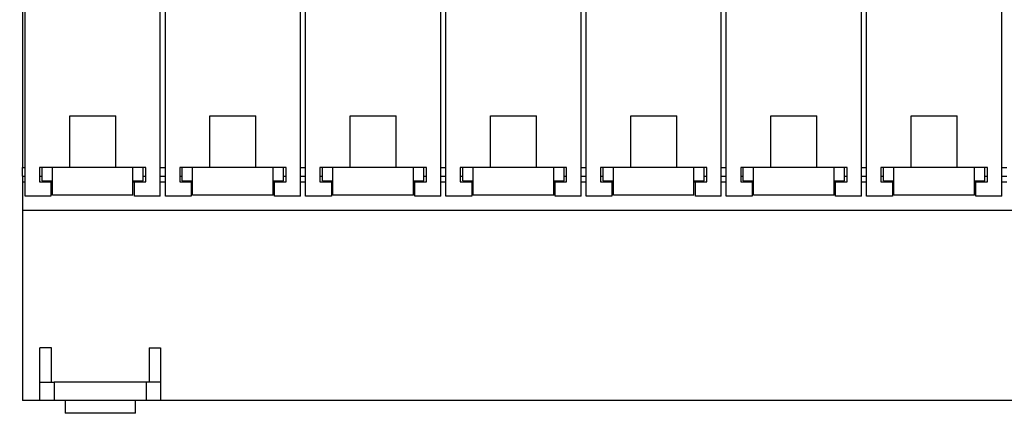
# Model space of a CAD drawing. Header units: millimetres. Extents: x 6 to 415, y 5 to 292.
# Tile 8 of 61: x 129 to 214, y 201 to 235. Entities that reach past the tile are written whole.
import ezdxf

# ---------------------------------------------------------------- set-up
doc = ezdxf.new("R2010")
doc.units = ezdxf.units.MM
doc.styles.add('SLDTEXTSTYLE0', font='TXT', dxfattribs={"width": 0.75})
doc.dimstyles.new('SLDDIMSTYLE0', dxfattribs={"dimtxt": 3.5, "dimasz": 3.302, "dimexe": 0, "dimexo": 0.0625, "dimgap": 0.875, "dimtad": 1, "dimlfac": 2, "dimrnd": 1e-09, "dimzin": 12, "dimdsep": 46, "dimtxsty": 'SLDTEXTSTYLE0', "dimsah": 1, "dimcen": 0.09, "dimadec": 0, "dimazin": 3, "dimtfac": 1, "dimtofl": 0, "dimtmove": 0, "dimatfit": 3, "dimfxl": 0, "dimfrac": 2, "dimtolj": 1, "dimtzin": 12, "dimarcsym": 0})

# ---------------------------------------------------------------- blocks, each defined once
blk = doc.blocks.new('_D')
at = {"color": 7, "linetype": 'Continuous', "lineweight": 18}
for p, q in [((102.635, 270.853), (102.635, 277.749)), ((324.135, 223.003), (324.135, 277.749)), ((102.635, 276.749), (324.135, 276.749))]:
    blk.add_line(p, q, dxfattribs=at)
for points in [[(102.635, 276.749), (105.937, 276.241), (105.937, 277.257)], [(324.135, 276.749), (320.833, 277.257), (320.833, 276.241)]]:
    blk.add_solid(points, dxfattribs=at)
at = {"color": 7, "linetype": 'Continuous', "lineweight": 18, "insert": (225.628, 281.26), "char_height": 3.5, "attachment_point": 1, "style": 'SLDTEXTSTYLE0'}
blk.add_mtext('443', dxfattribs=at)

msp = doc.modelspace()

# ---------------------------------------------------------------- linework, layer by layer
at = {"color": 7, "linetype": 'Continuous', "lineweight": 25}
for p, q in [((129.3535, 219.5027), (129.3535, 241.8527)), ((141.1035, 219.5027), (141.1035, 241.8527)), ((141.541, 219.5027), (141.541, 241.8527)), ((153.291, 219.5027), (153.291, 241.8527)), ((153.7285, 219.5027), (153.7285, 241.8527)), ((165.4785, 219.5027), (165.4785, 241.8527)), ((165.916, 219.5027), (165.916, 241.8527)), ((177.666, 219.5027), (177.666, 241.8527)), ((178.1035, 219.5027), (178.1035, 241.8527)), ((189.8535, 219.5027), (189.8535, 241.8527)), ((190.291, 219.5027), (190.291, 241.8527)), ((202.041, 219.5027), (202.041, 241.8527)), ((202.4785, 219.5027), (202.4785, 241.8527)), ((214.2285, 219.5027), (214.2285, 241.8527)), ((129.1348, 235.7527), (129.1348, 222.0027)), ((133.2285, 226.5027), (137.2285, 226.5027)), ((133.2285, 222.0027), (133.2285, 226.5027)), ((137.2285, 222.0027), (137.2285, 226.5027)), ((145.416, 226.5027), (149.416, 226.5027)), ((145.416, 222.0027), (145.416, 226.5027)), ((149.416, 222.0027), (149.416, 226.5027)), ((157.6035, 226.5027), (161.6035, 226.5027)), ((157.6035, 222.0027), (157.6035, 226.5027)), ((161.6035, 222.0027), (161.6035, 226.5027)), ((169.791, 226.5027), (173.791, 226.5027)), ((169.791, 222.0027), (169.791, 226.5027)), ((173.791, 222.0027), (173.791, 226.5027)), ((181.9785, 226.5027), (185.9785, 226.5027)), ((181.9785, 222.0027), (181.9785, 226.5027)), ((185.9785, 222.0027), (185.9785, 226.5027)), ((194.166, 226.5027), (198.166, 226.5027)), ((194.166, 222.0027), (194.166, 226.5027)), ((198.166, 222.0027), (198.166, 226.5027)), ((206.3535, 226.5027), (210.3535, 226.5027)), ((206.3535, 222.0027), (206.3535, 226.5027)), ((210.3535, 222.0027), (210.3535, 226.5027)), ((129.1348, 222.0027), (129.3535, 222.0027)), ((129.1348, 221.2527), (129.1348, 222.0027)), ((130.6035, 222.0027), (130.6035, 220.7527)), ((131.7285, 222.0027), (130.6035, 222.0027)), ((130.8285, 220.8527), (130.8285, 222.0027)), ((131.7285, 222.0027), (130.8285, 222.0027)), ((131.7285, 220.8527), (131.7285, 222.0027)), ((138.7285, 222.0027), (131.7285, 222.0027)), ((138.7285, 220.8527), (138.7285, 222.0027)), ((139.6285, 222.0027), (138.7285, 222.0027)), ((139.8535, 222.0027), (138.7285, 222.0027)), ((139.6285, 220.8527), (139.6285, 222.0027)), ((139.8535, 220.7527), (139.8535, 222.0027)), ((141.1035, 222.0027), (141.541, 222.0027)), ((142.791, 222.0027), (142.791, 220.7527)), ((143.916, 222.0027), (142.791, 222.0027)), ((143.016, 220.8527), (143.016, 222.0027)), ((143.916, 222.0027), (143.016, 222.0027)), ((143.916, 220.8527), (143.916, 222.0027)), ((150.916, 222.0027), (143.916, 222.0027)), ((150.916, 220.8527), (150.916, 222.0027)), ((151.816, 222.0027), (150.916, 222.0027)), ((152.041, 222.0027), (150.916, 222.0027)), ((151.816, 220.8527), (151.816, 222.0027)), ((152.041, 220.7527), (152.041, 222.0027)), ((153.291, 222.0027), (153.7285, 222.0027)), ((154.9785, 222.0027), (154.9785, 220.7527)), ((156.1035, 222.0027), (154.9785, 222.0027)), ((155.2035, 220.8527), (155.2035, 222.0027)), ((156.1035, 222.0027), (155.2035, 222.0027)), ((163.1035, 222.0027), (156.1035, 222.0027)), ((156.1035, 220.8527), (156.1035, 222.0027)), ((163.1035, 220.8527), (163.1035, 222.0027)), ((164.0035, 222.0027), (163.1035, 222.0027)), ((164.2285, 222.0027), (163.1035, 222.0027)), ((164.0035, 220.8527), (164.0035, 222.0027)), ((164.2285, 220.7527), (164.2285, 222.0027)), ((165.4785, 222.0027), (165.916, 222.0027)), ((167.166, 222.0027), (167.166, 220.7527)), ((168.291, 222.0027), (167.166, 222.0027)), ((167.391, 220.8527), (167.391, 222.0027)), ((168.291, 222.0027), (167.391, 222.0027)), ((175.291, 222.0027), (168.291, 222.0027)), ((168.291, 220.8527), (168.291, 222.0027)), ((175.291, 220.8527), (175.291, 222.0027)), ((176.191, 222.0027), (175.291, 222.0027)), ((176.416, 222.0027), (175.291, 222.0027)), ((176.191, 220.8527), (176.191, 222.0027)), ((176.416, 220.7527), (176.416, 222.0027)), ((177.666, 222.0027), (178.1035, 222.0027)), ((180.4785, 222.0027), (179.3535, 222.0027)), ((179.3535, 222.0027), (179.3535, 220.7527)), ((179.5785, 220.8527), (179.5785, 222.0027)), ((180.4785, 222.0027), (179.5785, 222.0027)), ((187.4785, 222.0027), (180.4785, 222.0027)), ((180.4785, 220.8527), (180.4785, 222.0027)), ((187.4785, 220.8527), (187.4785, 222.0027)), ((188.3785, 222.0027), (187.4785, 222.0027)), ((188.6035, 222.0027), (187.4785, 222.0027)), ((188.3785, 220.8527), (188.3785, 222.0027)), ((188.6035, 220.7527), (188.6035, 222.0027)), ((189.8535, 222.0027), (190.291, 222.0027)), ((191.541, 222.0027), (191.541, 220.7527)), ((192.666, 222.0027), (191.541, 222.0027)), ((191.766, 220.8527), (191.766, 222.0027)), ((192.666, 222.0027), (191.766, 222.0027)), ((192.666, 220.8527), (192.666, 222.0027)), ((199.666, 222.0027), (192.666, 222.0027)), ((199.666, 220.8527), (199.666, 222.0027)), ((200.566, 222.0027), (199.666, 222.0027)), ((200.791, 222.0027), (199.666, 222.0027)), ((200.566, 220.8527), (200.566, 222.0027)), ((200.791, 220.7527), (200.791, 222.0027)), ((202.041, 222.0027), (202.4785, 222.0027)), ((203.7285, 222.0027), (203.7285, 220.7527)), ((204.8535, 222.0027), (203.7285, 222.0027)), ((203.9535, 220.8527), (203.9535, 222.0027)), ((204.8535, 222.0027), (203.9535, 222.0027)), ((211.8535, 222.0027), (204.8535, 222.0027)), ((204.8535, 220.8527), (204.8535, 222.0027)), ((211.8535, 220.8527), (211.8535, 222.0027)), ((212.7535, 222.0027), (211.8535, 222.0027)), ((212.9785, 222.0027), (211.8535, 222.0027)), ((212.7535, 220.8527), (212.7535, 222.0027)), ((212.9785, 220.7527), (212.9785, 222.0027)), ((214.2285, 222.0027), (214.666, 222.0027)), ((129.1348, 221.2527), (129.3535, 221.2527)), ((129.1348, 221.2527), (129.1348, 220.7527)), ((129.1348, 220.7527), (129.1348, 218.2527)), ((130.6035, 221.2527), (130.8285, 221.2527)), ((130.6035, 220.7527), (131.6035, 220.7527)), ((130.8285, 220.8527), (131.7285, 220.8527)), ((131.6035, 220.7527), (131.6035, 219.5027)), ((131.7285, 219.6027), (131.7285, 220.8527)), ((138.7285, 219.6027), (138.7285, 220.8527)), ((138.7285, 220.8527), (139.6285, 220.8527)), ((138.8535, 219.5027), (138.8535, 220.7527)), ((138.8535, 220.7527), (139.8535, 220.7527)), ((139.6285, 221.2527), (139.8535, 221.2527)), ((141.1035, 221.2527), (141.541, 221.2527)), ((142.791, 221.2527), (143.016, 221.2527)), ((142.791, 220.7527), (143.791, 220.7527)), ((143.016, 220.8527), (143.916, 220.8527)), ((143.791, 220.7527), (143.791, 219.5027)), ((143.916, 219.6027), (143.916, 220.8527)), ((150.916, 219.6027), (150.916, 220.8527)), ((150.916, 220.8527), (151.816, 220.8527)), ((151.041, 219.5027), (151.041, 220.7527)), ((151.041, 220.7527), (152.041, 220.7527)), ((151.816, 221.2527), (152.041, 221.2527)), ((153.291, 221.2527), (153.7285, 221.2527)), ((154.9785, 221.2527), (155.2035, 221.2527)), ((154.9785, 220.7527), (155.9785, 220.7527)), ((155.2035, 220.8527), (156.1035, 220.8527)), ((155.9785, 220.7527), (155.9785, 219.5027)), ((156.1035, 219.6027), (156.1035, 220.8527)), ((163.1035, 219.6027), (163.1035, 220.8527)), ((163.1035, 220.8527), (164.0035, 220.8527)), ((163.2285, 219.5027), (163.2285, 220.7527)), ((163.2285, 220.7527), (164.2285, 220.7527)), ((164.0035, 221.2527), (164.2285, 221.2527)), ((165.4785, 221.2527), (165.916, 221.2527)), ((167.166, 221.2527), (167.391, 221.2527)), ((167.166, 220.7527), (168.166, 220.7527)), ((167.391, 220.8527), (168.291, 220.8527)), ((168.166, 220.7527), (168.166, 219.5027)), ((168.291, 219.6027), (168.291, 220.8527)), ((175.291, 219.6027), (175.291, 220.8527)), ((175.291, 220.8527), (176.191, 220.8527)), ((175.416, 219.5027), (175.416, 220.7527)), ((175.416, 220.7527), (176.416, 220.7527)), ((176.191, 221.2527), (176.416, 221.2527)), ((177.666, 221.2527), (178.1035, 221.2527)), ((179.3535, 221.2527), (179.5785, 221.2527)), ((179.3535, 220.7527), (180.3535, 220.7527)), ((179.5785, 220.8527), (180.4785, 220.8527)), ((180.3535, 220.7527), (180.3535, 219.5027)), ((180.4785, 219.6027), (180.4785, 220.8527)), ((187.4785, 219.6027), (187.4785, 220.8527)), ((187.4785, 220.8527), (188.3785, 220.8527)), ((187.6035, 219.5027), (187.6035, 220.7527)), ((187.6035, 220.7527), (188.6035, 220.7527)), ((188.3785, 221.2527), (188.6035, 221.2527)), ((189.8535, 221.2527), (190.291, 221.2527)), ((191.541, 221.2527), (191.766, 221.2527)), ((191.541, 220.7527), (192.541, 220.7527)), ((191.766, 220.8527), (192.666, 220.8527)), ((192.541, 220.7527), (192.541, 219.5027)), ((192.666, 219.6027), (192.666, 220.8527)), ((199.666, 219.6027), (199.666, 220.8527)), ((199.666, 220.8527), (200.566, 220.8527)), ((199.791, 219.5027), (199.791, 220.7527)), ((199.791, 220.7527), (200.791, 220.7527)), ((200.566, 221.2527), (200.791, 221.2527)), ((202.041, 221.2527), (202.4785, 221.2527)), ((203.7285, 221.2527), (203.9535, 221.2527)), ((203.7285, 220.7527), (204.7285, 220.7527)), ((203.9535, 220.8527), (204.8535, 220.8527)), ((204.7285, 220.7527), (204.7285, 219.5027)), ((204.8535, 219.6027), (204.8535, 220.8527)), ((211.8535, 219.6027), (211.8535, 220.8527)), ((211.8535, 220.8527), (212.7535, 220.8527)), ((211.9785, 219.5027), (211.9785, 220.7527)), ((211.9785, 220.7527), (212.9785, 220.7527)), ((212.7535, 221.2527), (212.9785, 221.2527)), ((214.2285, 221.2527), (214.666, 221.2527)), ((131.6035, 219.5027), (129.3535, 219.5027)), ((138.7285, 219.6027), (131.7285, 219.6027)), ((141.1035, 219.5027), (138.8535, 219.5027)), ((143.791, 219.5027), (141.541, 219.5027)), ((150.916, 219.6027), (143.916, 219.6027)), ((153.291, 219.5027), (151.041, 219.5027)), ((155.9785, 219.5027), (153.7285, 219.5027)), ((163.1035, 219.6027), (156.1035, 219.6027)), ((165.4785, 219.5027), (163.2285, 219.5027)), ((168.166, 219.5027), (165.916, 219.5027)), ((175.291, 219.6027), (168.291, 219.6027)), ((177.666, 219.5027), (175.416, 219.5027)), ((180.3535, 219.5027), (178.1035, 219.5027)), ((187.4785, 219.6027), (180.4785, 219.6027)), ((189.8535, 219.5027), (187.6035, 219.5027)), ((192.541, 219.5027), (190.291, 219.5027)), ((199.666, 219.6027), (192.666, 219.6027)), ((202.041, 219.5027), (199.791, 219.5027)), ((204.7285, 219.5027), (202.4785, 219.5027)), ((211.8535, 219.6027), (204.8535, 219.6027)), ((214.2285, 219.5027), (211.9785, 219.5027)), ((129.1348, 218.2527), (129.1348, 201.7527)), ((324.1347, 218.2527), (129.1348, 218.2527)), ((131.6348, 206.3527), (130.6348, 206.3527)), ((130.6348, 203.3527), (130.6348, 206.3527)), ((131.6348, 203.3527), (131.6348, 206.3527)), ((140.1348, 206.3527), (141.1347, 206.3527)), ((140.1348, 206.3527), (140.1348, 203.3527)), ((141.1347, 206.3527), (141.1347, 203.3527)), ((130.6348, 201.7527), (130.6348, 203.3527)), ((130.6348, 203.3527), (131.8847, 203.3527)), ((131.8847, 203.3527), (131.8847, 201.7527)), ((139.8848, 203.3527), (131.8847, 203.3527)), ((139.8848, 203.3527), (139.8848, 201.7527)), ((141.1347, 203.3527), (139.8848, 203.3527)), ((141.1347, 203.3527), (141.1347, 201.7527)), ((130.6348, 201.7527), (129.1348, 201.7527)), ((131.8847, 201.7527), (130.6348, 201.7527)), ((139.8848, 201.7527), (131.8847, 201.7527)), ((132.8348, 201.7527), (132.8348, 200.6527)), ((138.9347, 200.6527), (138.9347, 201.7527)), ((141.1347, 201.7527), (139.8848, 201.7527)), ((221.8848, 201.7527), (141.1347, 201.7527)), ((135.8847, 200.6527), (132.8348, 200.6527)), ((138.9347, 200.6527), (135.8847, 200.6527))]:
    msp.add_line(p, q, dxfattribs=at)
at = {"color": 8, "linetype": 'Continuous', "lineweight": 25}
for p, q in [((129.1348, 220.7527), (129.3535, 220.7527)), ((131.6035, 220.7527), (131.7285, 220.7527)), ((138.7285, 220.7527), (138.8535, 220.7527)), ((141.1035, 220.7527), (141.541, 220.7527)), ((143.791, 220.7527), (143.916, 220.7527)), ((150.916, 220.7527), (151.041, 220.7527)), ((153.291, 220.7527), (153.7285, 220.7527)), ((155.9785, 220.7527), (156.1035, 220.7527)), ((163.1035, 220.7527), (163.2285, 220.7527)), ((165.4785, 220.7527), (165.916, 220.7527)), ((168.166, 220.7527), (168.291, 220.7527)), ((175.291, 220.7527), (175.416, 220.7527)), ((177.666, 220.7527), (178.1035, 220.7527)), ((180.3535, 220.7527), (180.4785, 220.7527)), ((187.4785, 220.7527), (187.6035, 220.7527)), ((189.8535, 220.7527), (190.291, 220.7527)), ((192.541, 220.7527), (192.666, 220.7527)), ((199.666, 220.7527), (199.791, 220.7527)), ((202.041, 220.7527), (202.4785, 220.7527)), ((204.7285, 220.7527), (204.8535, 220.7527)), ((211.8535, 220.7527), (211.9785, 220.7527)), ((214.2285, 220.7527), (214.666, 220.7527))]:
    msp.add_line(p, q, dxfattribs=at)

# ---------------------------------------------------------------- dimensions: what is measured, and where the dimension line sits
at = {"color": 7, "linetype": 'Continuous', "lineweight": 18}
dim = msp.add_linear_dim(base=(324.1348, 276.7487), p1=(102.6348, 269.8527), p2=(324.1348, 222.0027), dimstyle='SLDDIMSTYLE0', dxfattribs=at)
dim.commit()
dim.dimension.update_dxf_attribs({"geometry": '_D', "text_midpoint": (229.5069, 276.7487), "dimtype": 160})

doc.saveas('drawing.dxf')
